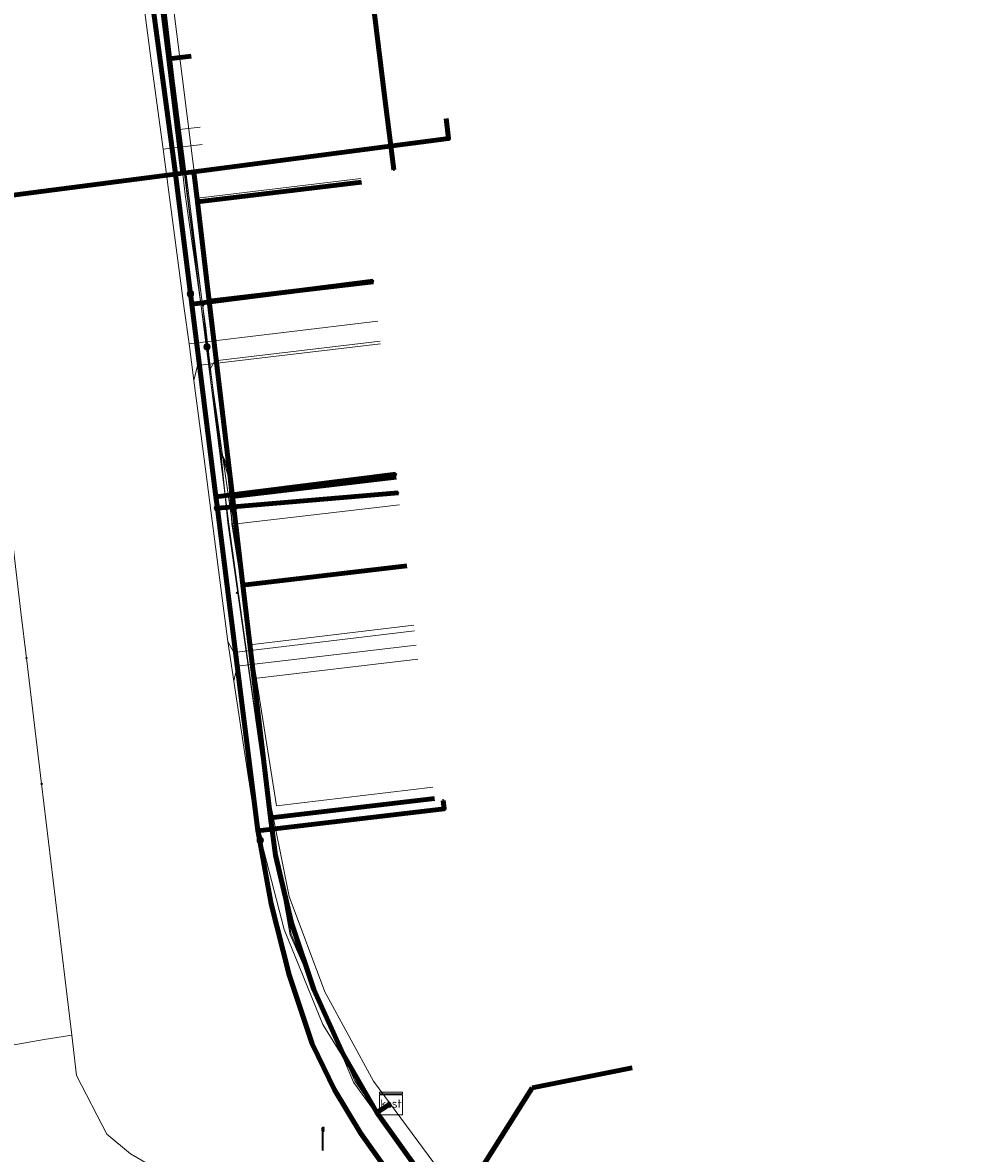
# Model space of a CAD drawing. Extents: x 152558 to 154479, y 462974 to 463683.
# Tile 78 of 256: x 152960 to 152993, y 463548 to 463588. Entities that reach past the tile are written whole.
import ezdxf
from ezdxf.enums import TextEntityAlignment as Align
from ezdxf.lldxf.tags import DXFTag

# ---------------------------------------------------------------- set-up
doc = ezdxf.new("R2010")
doc.units = 0
doc.header["$LTSCALE"] = 0.2
doc.layers.get('0').update_dxf_attribs({"linetype": 'CONTINUOUS'})
for name, color, linetype, lineweight in [('B-RO-KL-DATA_COAXIAAL_17_ZIGGO BV-G', 90, 'KL-DATA-N', 18), ('B-RO-KL-DATA_COAXIAAL_7_ZIGGO BV-G', 90, 'KL-DATA-N', 18), ('B-RO-KL-DATA_EUROFIBER NEDERLAND BV-G', 90, 'KL-DATA-N', 18), ('B-RO-KL-DATA_HULPSTUK_KPN BV-S', 90, 'CONTINUOUS', 25), ('B-RO-KL-DATA_HULPSTUK_REGGEFIBER OPERATOR BV-S', 90, 'CONTINUOUS', 25), ('B-RO-KL-DATA_HULPSTUK_ZIGGO BV-S', 90, 'CONTINUOUS', 25), ('B-RO-KL-DATA_KABELBED_KPN BV-G', 90, 'CONTINUOUS', 100), ('B-RO-KL-DATA_KABELBED_ZIGGO BV-G', 90, 'CONTINUOUS', 100), ('B-RO-KL-DATA_REGGEFIBER OPERATOR BV-G', 90, 'KL-DATA-N', 18), ('B-RO-KL-ET_LS_400 V_STEDIN NETBEHEER BV-G', 190, 'KL-LS-N', 18), ('B-RO-KL-ET_LS_GEMEENTE AMERSFOORT-S', 190, 'CONTINUOUS', 25), ('B-RO-KL-ET_LS_HULPSTUK_STEDIN NETBEHEER BV-S', 190, 'CONTINUOUS', 25), ('B-RO-KL-GAS_LD_KOPER_22_0.1 BAR_STEDIN NETBEHEER BV-G', 50, 'KL-GAS-LD-N', 18), ('B-RO-KL-GAS_LD_PE_32_0.1 BAR_STEDIN NETBEHEER BV-G', 50, 'KL-GAS-LD-N', 18), ('B-RO-KL-GAS_LD_PVC_63_0.1 BAR_STEDIN NETBEHEER BV-G', 50, 'KL-GAS-LD-N', 18), ('B-RO-KL-WATER_100_VITENS-G', 170, 'KL-WATER-N', 18), ('B-RO-KL-WATER_HULPSTUK_VITENS-S', 170, 'CONTINUOUS', 25)]:
    doc.layers.add(name, color=color, linetype=linetype, lineweight=lineweight)
doc.styles.add('NLCS-ISO', font='NLCS-ISO.ttf')
tags = doc.linetypes.add('KL-DATA-N', pattern='A,4,-1,[101,NLCS.SHX,S=0.5,R=0,X=0,Y=0],-1,4,-1,["D",Standard,S=1,R=0,X=-0.25,Y=-0.5],-1.5', length=12.5).pattern_tags.tags
tags[18] = DXFTag(74, 10)
tags = doc.linetypes.add('KL-GAS-LD-N', pattern='A,4,-1,[69,NLCS.SHX,S=0.5,R=0,X=0,Y=0],-1,4,-1,["L",Standard,S=1,R=0,X=0.25,Y=-0.5],-2', length=13).pattern_tags.tags
tags[18] = DXFTag(74, 10)
tags = doc.linetypes.add('KL-LS-N', pattern='A,4,-1,[103,NLCS.SHX,S=0.75,R=0,X=0,Y=0],-1,4,-1,["L",Standard,S=1,R=0,X=0,Y=-0.5],-2', length=13).pattern_tags.tags
tags[18] = DXFTag(74, 10)
doc.linetypes.add('KL-WATER-N', pattern='A,7,-0.5,[168,NLCS.SHX,S=0.75,R=0,X=0.75,Y=0],-2', length=9.5)

# ---------------------------------------------------------------- blocks, each defined once
blk = doc.blocks.new('SKL-WTB_HULP_MOF-SO')
at = {"linetype": 'ByBlock', "lineweight": 18}
h = blk.add_hatch(color=0, dxfattribs=at)
h.dxf.hatch_style = 1
h.paths.add_polyline_path([(-0.5625, 0, 1), (0.5625, 0, 1)])
at = {"color": 0, "linetype": 'ByBlock', "lineweight": 18}
blk.add_circle((0, 0), 0.5625, dxfattribs=at)
at = {"color": 0, "linetype": 'ByBlock', "lineweight": 18, "style": 'NLCS-ISO', "flags": 1}
for tag, p in [('TYPE', (1.5, 0)), ('OMSCHRIJVING', (1.5, -3)), ('LABEL', (1.5, -1.5))]:
    blk.add_attdef(tag, p, '', height=1, dxfattribs=at)
blk = doc.blocks.new('SKL-WTB_HULP_KAST-SO')
at = {"color": 0, "linetype": 'ByBlock', "lineweight": 18}
for points in [[(-2, 2), (2, 2), (2, 1.68), (-2, 1.68)], [(-2, 1.52), (2, 1.52), (2, -2), (-2, -2)]]:
    blk.add_lwpolyline(points, close=True, dxfattribs=at)
at = {"color": 0, "linetype": 'ByBlock', "lineweight": 18, "style": 'NLCS-ISO'}
blk.add_text('kast', height=1.5, dxfattribs=at).set_placement((0, 0), align=Align.MIDDLE_CENTER)
at = {"color": 0, "linetype": 'ByBlock', "lineweight": 18, "style": 'NLCS-ISO', "flags": 1}
for tag, p in [('TYPE', (2.5, 0)), ('OMSCHRIJVING', (2.5, -3)), ('LABEL', (2.5, -1.5))]:
    blk.add_attdef(tag, p, '', height=1, dxfattribs=at)
blk = doc.blocks.new('SKL-WTB_HULP_OVERIG-SO')
at = {"color": 0, "linetype": 'ByBlock', "lineweight": 18}
for points in [[(-0.14, 0.14), (0.14, -0.14)], [(0.14, 0.14), (-0.14, -0.14)]]:
    blk.add_lwpolyline(points, dxfattribs=at)
at = {"color": 0, "linetype": 'ByBlock', "lineweight": 18, "style": 'NLCS-ISO', "flags": 1}
for tag, p in [('TYPE', (1.5, 0)), ('OMSCHRIJVING', (1.5, -3)), ('LABEL', (1.5, -1.5))]:
    blk.add_attdef(tag, p, '', height=1, dxfattribs=at)
blk = doc.blocks.new('SKL-ET_LS_MAST-SO')
for p, q in [((-0.05, 2.07), (0.05, 2.07)), ((-0.05, -2), (0.05, -2))]:
    blk.add_line(p, q)
for points in [[(-0.05, -2), (-0.05, 2.07)], [(0.05, -2), (0.05, 2.07)], [(-0.18, 1.76), (-0.22, 1.76), (-0.22, 1.84), (-0.18, 1.84), (-0.18, 1.79)], [(-0.18, 1.49), (-0.22, 1.49), (-0.22, 1.57), (-0.18, 1.57), (-0.18, 1.52)], [(-0.18, 1.79), (-0.05, 1.79)], [(-0.18, 1.76), (-0.05, 1.76)], [(-0.18, 1.52), (-0.05, 1.52)], [(-0.18, 1.49), (-0.05, 1.49)], [(0.18, 1.92), (0.05, 1.92)], [(0.18, 1.89), (0.05, 1.89)], [(0.18, 1.66), (0.05, 1.66)], [(0.18, 1.63), (0.05, 1.63)], [(0.18, 1.39), (0.05, 1.39)], [(0.18, 1.36), (0.05, 1.36)], [(0.18, 1.89), (0.22, 1.89), (0.22, 1.97), (0.18, 1.97), (0.18, 1.92)], [(0.18, 1.63), (0.22, 1.63), (0.22, 1.71), (0.18, 1.71), (0.18, 1.66)], [(0.18, 1.36), (0.22, 1.36), (0.22, 1.44), (0.18, 1.44), (0.18, 1.39)]]:
    blk.add_lwpolyline(points)

msp = doc.modelspace()

# ---------------------------------------------------------------- linework, layer by layer
at = {"layer": 'B-RO-KL-DATA_COAXIAAL_17_ZIGGO BV-G', "flags": 128}
msp.add_lwpolyline([(153011.053, 463682.194), (153011.189, 463681.119), (153011.629, 463677.639), (153008.897, 463676.179), (153009.717, 463661.426), (153008.267, 463661.316), (153004.22, 463661.009), (153003.332, 463660.942), (153000, 463660.267), (152998.38, 463659.928), (152998.23, 463659.909), (152998.217, 463659.908), (152996.415, 463659.681), (152995.094, 463659.083), (152984.568, 463655.317), (152975.72, 463652.151), (152972.679, 463651.063), (152968.327, 463649.609), (152966.015, 463648.83), (152962.903, 463647.914), (152962.919, 463647.786), (152958.083, 463646.156), (152957.295, 463646.017), (152958.209, 463638.659), (152958.715, 463634.592), (152960.459, 463620.56), (152961.346, 463613.421), (152962.203, 463606.528), (152962.349, 463605.357), (152963.076, 463599.512), (152963.811, 463593.603), (152964.698, 463586.465), (152965.197, 463582.452), (152965.584, 463582.502), (152965.709, 463581.447), (152966.125, 463577.946), (152966.94, 463571.081), (152967.309, 463567.969), (152968.28, 463559.786), (152968.292, 463559.686), (152968.453, 463558.482), (152968.73, 463557.3), (152969.01, 463556.1), (152969.406, 463554.933), (152969.806, 463553.755), (152970.32, 463552.621), (152970.836, 463551.483), (152971.463, 463550.401), (152972.02, 463549.439), (152972.514, 463549.749)], dxfattribs=at)
at = {"layer": 'B-RO-KL-DATA_COAXIAAL_7_ZIGGO BV-G', "flags": 128}
for points in [[(152972.514, 463549.749), (152972.02, 463549.439), (152971.463, 463550.401), (152970.836, 463551.483), (152970.32, 463552.621), (152969.806, 463553.755), (152969.406, 463554.933), (152969.01, 463556.1), (152968.73, 463557.3), (152968.453, 463558.482), (152968.292, 463559.686), (152968.28, 463559.786), (152967.309, 463567.969), (152966.94, 463571.081), (152966.125, 463577.946), (152965.709, 463581.447), (152965.584, 463582.502), (152965.197, 463582.452), (152964.698, 463586.465), (152963.811, 463593.603), (152963.076, 463599.512), (152962.349, 463605.357), (152962.203, 463606.528), (152961.346, 463613.421), (152960.459, 463620.56), (152959.587, 463627.576), (152960.381, 463627.674)], [(152972.514, 463549.749), (152972.02, 463549.439), (152971.463, 463550.401), (152970.836, 463551.483), (152970.32, 463552.621), (152969.806, 463553.755), (152969.406, 463554.933), (152969.01, 463556.1), (152968.73, 463557.3), (152968.453, 463558.482), (152968.292, 463559.686), (152968.28, 463559.786), (152967.309, 463567.969), (152966.94, 463571.081), (152966.125, 463577.946), (152965.709, 463581.447), (152965.584, 463582.502), (152965.197, 463582.452), (152964.698, 463586.465), (152963.811, 463593.603), (152963.076, 463599.512), (152962.349, 463605.357), (152962.203, 463606.528), (152961.346, 463613.421), (152960.459, 463620.56), (152961.253, 463620.659)], [(152972.514, 463549.749), (152972.02, 463549.439), (152971.463, 463550.401), (152970.836, 463551.483), (152970.32, 463552.621), (152969.806, 463553.755), (152969.406, 463554.933), (152969.01, 463556.1), (152968.73, 463557.3), (152968.453, 463558.482), (152968.292, 463559.686), (152968.28, 463559.786), (152967.309, 463567.969), (152966.94, 463571.081), (152966.125, 463577.946), (152965.709, 463581.447), (152965.584, 463582.502), (152965.197, 463582.452), (152964.698, 463586.465), (152963.811, 463593.603), (152963.076, 463599.512), (152962.349, 463605.357), (152962.203, 463606.528), (152961.346, 463613.421), (152962.141, 463613.52)], [(152972.514, 463549.749), (152972.02, 463549.439), (152971.463, 463550.401), (152970.836, 463551.483), (152970.32, 463552.621), (152969.806, 463553.755), (152969.406, 463554.933), (152969.01, 463556.1), (152968.73, 463557.3), (152968.453, 463558.482), (152968.292, 463559.686), (152968.28, 463559.786), (152967.309, 463567.969), (152966.94, 463571.081), (152966.125, 463577.946), (152965.709, 463581.447), (152965.584, 463582.502), (152965.197, 463582.452), (152964.698, 463586.465), (152963.811, 463593.603), (152963.076, 463599.512), (152962.349, 463605.357), (152962.203, 463606.528), (152962.998, 463606.627)], [(152972.514, 463549.749), (152972.02, 463549.439), (152971.463, 463550.401), (152970.836, 463551.483), (152970.32, 463552.621), (152969.806, 463553.755), (152969.406, 463554.933), (152969.01, 463556.1), (152968.73, 463557.3), (152968.453, 463558.482), (152968.292, 463559.686), (152968.28, 463559.786), (152967.309, 463567.969), (152966.94, 463571.081), (152966.125, 463577.946), (152965.709, 463581.447), (152965.584, 463582.502), (152965.197, 463582.452), (152964.698, 463586.465), (152963.811, 463593.603), (152963.076, 463599.512), (152963.87, 463599.611)], [(152972.514, 463549.749), (152972.02, 463549.439), (152971.463, 463550.401), (152970.836, 463551.483), (152970.32, 463552.621), (152969.806, 463553.755), (152969.406, 463554.933), (152969.01, 463556.1), (152968.73, 463557.3), (152968.453, 463558.482), (152968.292, 463559.686), (152968.28, 463559.786), (152967.309, 463567.969), (152966.94, 463571.081), (152966.125, 463577.946), (152965.709, 463581.447), (152965.584, 463582.502), (152965.197, 463582.452), (152964.698, 463586.465), (152963.811, 463593.603), (152964.604, 463593.702)], [(152972.514, 463549.749), (152972.02, 463549.439), (152971.463, 463550.401), (152970.836, 463551.483), (152970.32, 463552.621), (152969.806, 463553.755), (152969.406, 463554.933), (152969.01, 463556.1), (152968.73, 463557.3), (152968.453, 463558.482), (152968.292, 463559.686), (152968.28, 463559.786), (152967.309, 463567.969), (152966.94, 463571.081), (152966.125, 463577.946), (152965.709, 463581.447), (152965.584, 463582.502), (152965.197, 463582.452), (152964.698, 463586.465), (152965.492, 463586.564)], [(152972.514, 463549.749), (152972.02, 463549.439), (152971.463, 463550.401), (152970.836, 463551.483), (152970.32, 463552.621), (152969.806, 463553.755), (152969.406, 463554.933), (152969.01, 463556.1), (152968.73, 463557.3), (152968.453, 463558.482), (152968.292, 463559.686), (152968.28, 463559.786), (152967.309, 463567.969), (152966.94, 463571.081), (152966.125, 463577.946), (152971.885, 463578.63)], [(152972.514, 463549.749), (152972.02, 463549.439), (152971.463, 463550.401), (152970.836, 463551.483), (152970.32, 463552.621), (152969.806, 463553.755), (152969.406, 463554.933), (152969.01, 463556.1), (152968.73, 463557.3), (152968.453, 463558.482), (152968.292, 463559.686), (152968.28, 463559.786), (152967.309, 463567.969), (152966.94, 463571.081), (152972.7, 463571.765)], [(152972.514, 463549.749), (152972.02, 463549.439), (152971.463, 463550.401), (152970.836, 463551.483), (152970.32, 463552.621), (152969.806, 463553.755), (152969.406, 463554.933), (152969.01, 463556.1), (152968.73, 463557.3), (152968.453, 463558.482), (152968.292, 463559.686), (152968.28, 463559.786), (152967.309, 463567.969), (152973.069, 463568.652)], [(152972.514, 463549.749), (152972.02, 463549.439), (152971.463, 463550.401), (152970.836, 463551.483), (152970.32, 463552.621), (152969.806, 463553.755), (152969.406, 463554.933), (152969.01, 463556.1), (152968.73, 463557.3), (152968.453, 463558.482), (152968.292, 463559.686), (152968.28, 463559.786), (152974.045, 463560.47)], [(152972.514, 463549.749), (152972.02, 463549.439), (152972.089, 463549.319), (152972.82, 463548.304), (152973.547, 463547.294), (152974.37, 463546.361), (152974.732, 463545.951), (152977.476, 463550.297), (152981, 463551)], [(152972.514, 463549.749), (152972.02, 463549.439), (152972.089, 463549.319), (152972.82, 463548.304), (152973.547, 463547.294), (152974.37, 463546.361), (152974.732, 463545.951), (152975.185, 463545.437), (152976.086, 463544.596), (152976.974, 463543.768), (152977.934, 463543.032), (152983.308, 463539.642), (152983.968, 463539.226), (152992.439, 463533.882), (152993.665, 463533.108), (153000, 463529.112), (153002.057, 463527.837), (153002.462, 463527.586), (153005.597, 463532.557)], [(152972.514, 463549.749), (152972.02, 463549.439), (152972.089, 463549.319), (152972.82, 463548.304), (152973.547, 463547.294), (152974.37, 463546.361), (152974.732, 463545.951), (152975.185, 463545.437), (152976.086, 463544.596), (152976.974, 463543.768), (152977.934, 463543.032), (152983.308, 463539.642), (152983.968, 463539.226), (152992.439, 463533.882), (152993.665, 463533.108), (153000, 463529.112), (153002.057, 463527.837), (153002.462, 463527.586), (153005.597, 463532.557)], [(152972.514, 463549.749), (152972.02, 463549.439), (152972.089, 463549.319), (152972.82, 463548.304), (152973.547, 463547.294), (152974.37, 463546.361), (152974.732, 463545.951), (152975.185, 463545.437), (152976.086, 463544.596), (152976.974, 463543.768), (152977.934, 463543.032), (152983.308, 463539.642), (152983.968, 463539.226), (152992.439, 463533.882), (152993.665, 463533.108), (153000, 463529.112), (153002.057, 463527.837), (153002.462, 463527.586), (153005.597, 463532.557)], [(152972.514, 463549.749), (152972.02, 463549.439), (152972.089, 463549.319), (152972.82, 463548.304), (152973.547, 463547.294), (152974.37, 463546.361), (152974.732, 463545.951), (152975.185, 463545.437), (152976.086, 463544.596), (152976.974, 463543.768), (152977.934, 463543.032), (152983.308, 463539.642), (152983.968, 463539.226), (152992.439, 463533.882), (152993.665, 463533.108), (153000, 463529.112), (153002.057, 463527.837), (153002.462, 463527.586), (153005.597, 463532.557)], [(152972.514, 463549.749), (152972.02, 463549.439), (152972.089, 463549.319), (152972.82, 463548.304), (152973.547, 463547.294), (152974.37, 463546.361), (152974.732, 463545.951), (152975.185, 463545.437), (152976.086, 463544.596), (152976.974, 463543.768), (152977.934, 463543.032), (152983.308, 463539.642), (152983.968, 463539.226), (152992.439, 463533.882), (152993.665, 463533.108), (153000, 463529.112), (153002.057, 463527.837), (153002.462, 463527.586), (153005.597, 463532.557)], [(152972.514, 463549.749), (152972.02, 463549.439), (152972.089, 463549.319), (152972.82, 463548.304), (152973.547, 463547.294), (152974.37, 463546.361), (152974.732, 463545.951), (152975.185, 463545.437), (152976.086, 463544.596), (152976.974, 463543.768), (152977.934, 463543.032), (152983.308, 463539.642), (152983.968, 463539.226), (152992.439, 463533.882), (152993.665, 463533.108), (153000, 463529.112), (153002.057, 463527.837), (153002.462, 463527.586), (153005.597, 463532.557)], [(152972.514, 463549.749), (152972.02, 463549.439), (152972.089, 463549.319), (152972.82, 463548.304), (152973.547, 463547.294), (152974.37, 463546.361), (152974.732, 463545.951), (152975.185, 463545.437), (152976.086, 463544.596), (152976.974, 463543.768), (152977.934, 463543.032), (152983.308, 463539.642), (152983.968, 463539.226), (152992.439, 463533.882), (152993.665, 463533.108), (153000, 463529.112), (153002.057, 463527.837), (153002.462, 463527.586), (153005.597, 463532.557)]]:
    msp.add_lwpolyline(points, dxfattribs=at)
at = {"layer": 'B-RO-KL-DATA_EUROFIBER NEDERLAND BV-G', "flags": 128}
msp.add_lwpolyline([(153121.5, 463384.9), (153118.7, 463385.3), (153112.3, 463387), (153111.1, 463387.4), (153110.2, 463388.1), (153110.6, 463390.3), (153112.1, 463396.3), (153113.1, 463402.8), (153113.3, 463406.2), (153112.9, 463407.3), (153112.9, 463413.6), (153112, 463421.3), (153109.9, 463428.3), (153107.1, 463435.7), (153103.8, 463442.4), (153099.1, 463449.1), (153096, 463452.3), (153095, 463454.7), (153091.2, 463458.4), (153090.7, 463459.4), (153088.4, 463461), (153067.9, 463474.2), (153053.1, 463483.3), (153038.5, 463492.6), (153043.8, 463501), (153043.8, 463501.4), (153037.9, 463505.5), (153029.7, 463510.5), (153009.1, 463523.3), (153002.1, 463528), (152977.7, 463543.5), (152974.3, 463546.2), (152971.2, 463550.5), (152969, 463555.7), (152968.3, 463559.4), (152966.8, 463570.2), (152964.1, 463591.5), (152962.6, 463604.2), (152960.9, 463617.6), (152960.6, 463619.3), (152959.2, 463630.8), (152957.4, 463644.6), (152957.3, 463646.4), (152961.1, 463649), (152966, 463650.4), (152979, 463654.6), (152994.9, 463659.6), (152998.1, 463658.9), (153005.8, 463659.7), (153008.3, 463661), (153013.2, 463661.1), (153014.8, 463661.3), (153017.6, 463662.4), (153026.3, 463662.8), (153030.7, 463662.6), (153037.6, 463661.8), (153046.8, 463660.4), (153057.3, 463657.7), (153068.9, 463653.5), (153083.7, 463647.9), (153094.5, 463643.5), (153097.3, 463642.9), (153103.9, 463640.4), (153111.5, 463636.9), (153126.6, 463631.2), (153152.7, 463621), (153154.4, 463620.5), (153156.3, 463619.7), (153157.9, 463618.3), (153158.4, 463617.1), (153158, 463614.3), (153158, 463614), (153158.3, 463613.7), (153163.5, 463612.2), (153164.6, 463612.6), (153165.6, 463614.8), (153167, 463615.6), (153168.6, 463615.3), (153187.9, 463610), (153271.4, 463587.6), (153289.4, 463583), (153318.1, 463575.1), (153319.2, 463574.9), (153319.4, 463573.8), (153318.8, 463570), (153319.2, 463569.4), (153320, 463569.1), (153326.4, 463567.3), (153327, 463568.4), (153327.6, 463571.1), (153329, 463572.2), (153329.4, 463572.2), (153356.9, 463564.7), (153365.6, 463562.5), (153366, 463562.5), (153368.7, 463561.9), (153371.2, 463561), (153372.2, 463560.9), (153381.9, 463558.3), (153386.8, 463556.9), (153429.8, 463545.3), (153435.7, 463543.5), (153486.6, 463529.8), (153500.6, 463525.9), (153520.2, 463521), (153578.3, 463505.3), (153611.1, 463496.7), (153617.8, 463494.8), (153679.4, 463478.2), (153685.9, 463476.3), (153687.1, 463475), (153687.5, 463473.8), (153686.8, 463471.6), (153686.4, 463469.8), (153686.8, 463469.3), (153687.4, 463470.1), (153687.5, 463472.1), (153692.084, 463495.773)], dxfattribs=at)
at = {"layer": 'B-RO-KL-DATA_KABELBED_KPN BV-G', "flags": 128}
for points in [[(152957.182, 463646.797), (152957.088, 463646.708), (152957.001, 463646.612), (152956.921, 463646.51), (152956.849, 463646.403), (152956.785, 463646.29), (152956.725, 463646.164), (152956.675, 463646.033), (152956.636, 463645.898), (152956.608, 463645.761), (152956.591, 463645.623), (152956.585, 463645.483), (152956.59, 463645.343), (152956.598, 463645.238), (152956.793, 463642.605), (152964.899, 463582.692)], [(152972.447, 463583.877), (152972.326, 463584.884), (152970.085, 463603.117)], [(152972.447, 463583.877), (152972.613, 463582.568)], [(152972.495, 463547.233), (152971.45, 463548.691), (152970.532, 463550.232), (152969.747, 463551.845), (152968.931, 463554.278), (152968.295, 463556.764), (152967.842, 463559.29), (152967.836, 463559.332), (152967.795, 463559.629), (152966.457, 463570.281), (152966.407, 463570.678), (152966.358, 463571.071), (152965.507, 463577.848), (152965.462, 463578.208), (152964.899, 463582.692)], [(152965.462, 463578.208), (152965.507, 463577.848), (152971.882, 463578.655)], [(152966.457, 463570.281), (152966.407, 463570.678), (152966.358, 463571.071), (152972.688, 463571.864)], [(152966.407, 463570.678), (152972.764, 463571.219)], [(152967.915, 463559.002), (152967.842, 463559.29), (152967.831, 463559.331), (152967.836, 463559.332), (152974.386, 463560.107), (152974.35, 463560.405)]]:
    msp.add_lwpolyline(points, dxfattribs=at)
at = {"layer": 'B-RO-KL-DATA_KABELBED_ZIGGO BV-G', "flags": 128}
for points in [[(152964.698, 463586.465), (152963.811, 463593.603)], [(152964.698, 463586.465), (152965.492, 463586.564)], [(152965.197, 463582.452), (152964.698, 463586.465)], [(152965.584, 463582.502), (152974.54, 463583.666), (152974.454, 463584.369)], [(152965.197, 463582.452), (152954.677, 463581.085)], [(152965.584, 463582.502), (152965.197, 463582.452)], [(152965.584, 463582.502), (152965.709, 463581.447)], [(152971.474, 463582.132), (152965.709, 463581.447)], [(152965.709, 463581.447), (152966.125, 463577.946)], [(152966.125, 463577.946), (152971.885, 463578.63)], [(152966.125, 463577.946), (152966.94, 463571.081)], [(152972.7, 463571.765), (152966.94, 463571.081)], [(152966.94, 463571.081), (152967.309, 463567.969)], [(152967.309, 463567.969), (152973.069, 463568.652)], [(152967.309, 463567.969), (152968.28, 463559.786)], [(152968.28, 463559.786), (152974.045, 463560.47)], [(152968.28, 463559.786), (152968.453, 463558.482), (152969.01, 463556.1), (152969.806, 463553.755), (152970.836, 463551.483), (152972.02, 463549.439)], [(152977.476, 463550.297), (152981, 463551)], [(152977.476, 463550.297), (152974.732, 463545.951)], [(152972.02, 463549.439), (152972.514, 463549.749)], [(152972.02, 463549.439), (152973.547, 463547.294), (152974.732, 463545.951)]]:
    msp.add_lwpolyline(points, dxfattribs=at)
at = {"layer": 'B-RO-KL-DATA_REGGEFIBER OPERATOR BV-G', "flags": 128}
for points in [[(153140, 463381), (153138.4, 463380.7), (153121.4, 463384.1), (153118.7, 463385.3), (153117.1, 463385.7), (153112.3, 463387), (153111.1, 463387.4), (153110.2, 463388.1), (153110.6, 463390.3), (153112.1, 463396.3), (153112.9, 463401.5), (153113.1, 463402.8), (153113.3, 463406.2), (153112.9, 463407.3), (153112.9, 463411.3), (153112.9, 463413.6), (153112, 463421.3), (153109.9, 463428.3), (153107.4, 463434.8), (153107.1, 463435.7), (153103.8, 463442.4), (153103.5, 463442.9), (153099.1, 463449.1), (153096.6, 463452.6), (153095, 463454.7), (153092.7, 463456.9), (153091.2, 463458.4), (153090.7, 463459.4), (153088.4, 463461), (153082.5, 463464.8), (153082.1, 463465.1), (153076.7, 463468.6), (153069.4, 463473.2), (153067.6, 463473.8), (153060.6, 463478.7), (153053.1, 463483.3), (153044.5, 463488.8), (153038.5, 463492.6), (153038.9, 463493.3), (153043.2, 463500), (153043.8, 463501), (153043.8, 463501.4), (153040.5, 463503.7), (153037.9, 463505.5), (153029.7, 463510.5), (153009.1, 463523.3), (153002.1, 463528), (152991.4, 463534.8), (152977.7, 463543.5), (152974.3, 463546.2), (152971.2, 463550.5), (152969, 463555.7), (152968.3, 463559.4), (152966.8, 463570.2), (152966.5, 463572.7), (152966, 463577), (152965.4, 463581.3), (152964.9, 463585.6), (152964.4, 463589.9), (152964.1, 463591.5), (152962.6, 463604.2), (152960.7, 463618.5), (152960.6, 463619.3), (152959.1, 463631.7), (152958.8, 463633.6), (152957.4, 463644.6), (152957.4, 463645.5), (152957.3, 463646.4), (152957.8, 463646.6), (152959.3, 463646.9), (152959.9, 463647), (152960.4, 463646.6), (152960.4, 463646.9), (152960.4, 463648.3), (152961.1, 463649), (152966, 463650.4), (152979, 463654.6), (152994.9, 463659.6), (152996, 463659.4), (152998.1, 463658.9), (153003.5, 463659.5), (153005.8, 463659.7), (153008.3, 463661), (153013.2, 463661.1), (153014.8, 463661.3), (153017.6, 463662.4), (153026.3, 463662.8), (153030.8, 463662.5), (153037.6, 463661.8), (153046.8, 463660.4), (153057.3, 463657.7), (153063.3, 463655.5), (153083.7, 463647.9), (153094.5, 463643.5), (153096.2, 463643.1), (153097.3, 463642.9), (153098.1, 463642.6), (153103.9, 463640.4), (153106.4, 463639.2), (153113, 463636.4), (153130.3, 463629.7), (153146.5, 463623.4), (153152.7, 463621), (153154.4, 463620.5), (153156.3, 463619.7), (153156.6, 463619.4), (153157.9, 463618.3), (153158.4, 463617.1), (153158, 463614.3), (153158, 463614), (153158.3, 463613.7), (153163.5, 463612.2), (153164.6, 463612.6), (153165.6, 463614.8), (153167, 463615.6), (153168.6, 463615.3), (153187.9, 463610), (153209.5, 463604.2), (153244.2, 463594.8), (153247.7, 463593.9), (153272.9, 463587.2), (153287.4, 463583.5), (153310.9, 463577.1), (153318.1, 463575.1), (153319.2, 463574.9), (153319.4, 463573.8), (153319, 463571.1), (153318.8, 463570), (153319.2, 463569.4), (153320, 463569.1), (153325.9, 463567.4), (153326.4, 463567.3), (153326.7, 463567.9), (153327, 463568.4), (153327.6, 463571.1), (153329, 463572.2), (153329.4, 463572.2), (153331.9, 463571.6), (153353.8, 463565.6), (153365.6, 463562.5), (153366, 463562.5), (153368.7, 463561.9), (153371.2, 463561), (153372.2, 463560.9), (153381.9, 463558.3), (153386.8, 463556.9), (153387.6, 463556.7), (153411.5, 463550.2), (153432.6, 463544.5), (153435.7, 463543.5), (153444.9, 463541), (153459.6, 463537.1), (153486.6, 463529.8), (153494.7, 463527.5), (153500.6, 463525.9), (153520.2, 463521), (153536.3, 463516.6), (153578.3, 463505.3), (153611.1, 463496.7), (153617.8, 463494.8), (153629.3, 463491.7), (153642.5, 463488.1), (153659.8, 463483.5), (153679.4, 463478.2), (153685.9, 463476.3), (153687.1, 463475), (153687.5, 463473.8), (153686.8, 463471.8), (153686.8, 463471.6), (153686.4, 463469.8), (153686.8, 463469.3), (153687.4, 463470.1), (153687.5, 463472.1), (153692.127, 463495.761)], [(152960.424, 463646.613), (152959.897, 463646.957), (152959.262, 463646.877), (152957.828, 463646.577), (152957.299, 463646.387), (152957.354, 463645.527), (152957.398, 463644.645), (152958.826, 463633.647), (152959.092, 463631.667), (152960.644, 463619.272), (152960.746, 463618.471), (152962.583, 463604.236), (152964.096, 463591.499), (152964.351, 463589.928), (152964.899, 463585.61), (152965.446, 463581.291), (152965.992, 463576.972), (152966.535, 463572.653), (152966.777, 463570.164), (152968.308, 463559.369), (152968.974, 463555.675), (152971.237, 463550.549), (152974.254, 463546.231), (152977.663, 463543.488), (152991.393, 463534.846), (153002.111, 463527.984), (153009.137, 463523.34), (153029.734, 463510.532), (153037.876, 463505.538), (153040.549, 463503.712), (153043.816, 463501.433), (153043.799, 463500.984), (153043.17, 463500.021), (153038.898, 463493.345), (153038.527, 463492.579), (153044.515, 463488.807), (153053.101, 463483.318), (153060.608, 463478.69), (153067.645, 463473.797), (153069.423, 463473.25), (153076.664, 463468.585), (153082.125, 463465.084)], [(152959.092, 463631.667), (152960.644, 463619.272), (152960.746, 463618.471), (152962.583, 463604.236), (152964.096, 463591.499), (152964.351, 463589.928), (152964.899, 463585.61), (152965.446, 463581.291), (152965.992, 463576.972), (152966.535, 463572.653), (152966.777, 463570.164), (152968.308, 463559.369), (152968.974, 463555.675), (152971.237, 463550.549), (152974.254, 463546.231), (152977.663, 463543.488), (152991.393, 463534.846), (153002.111, 463527.984), (153009.137, 463523.34), (153029.734, 463510.532), (153037.876, 463505.538), (153038.407, 463505.176)], [(152964.401, 463589.527), (152964.804, 463588.739), (152965.713, 463581.573), (152971.45, 463582.257)], [(152966.535, 463572.653), (152966.771, 463571.849), (152966.82, 463571.418), (152966.86, 463570.987), (152966.893, 463570.554), (152966.917, 463570.121), (152968.492, 463560.207), (152973.991, 463560.869)], [(152966.535, 463572.653), (152966.834, 463571.856), (152966.887, 463571.421), (152966.947, 463570.987), (152967.013, 463570.555), (152967.086, 463570.123), (152972.812, 463570.796)], [(152966.535, 463572.653), (152966.913, 463571.867), (152966.99, 463571.071), (152972.699, 463571.742)], [(152973.294, 463547.604), (152973.522, 463546.754), (152974.032, 463546.024), (152974.483, 463545.662), (152977.516, 463550.273)]]:
    msp.add_lwpolyline(points, dxfattribs=at)
at = {"layer": 'B-RO-KL-ET_LS_400 V_STEDIN NETBEHEER BV-G', "flags": 128}
for points in [[(152961.985, 463595.177), (152962.999, 463595.306), (152963.897, 463593.72), (152963.906, 463593.645), (152964.725, 463586.509), (152965.277, 463581.698), (152965.852, 463577.688), (152966.045, 463576.345)], [(152963.947, 463593.726), (152965.065, 463583.985), (152965.802, 463584.066)], [(152966.045, 463576.345), (152966.158, 463575.56), (152966.555, 463572.788), (152967.279, 463567.748), (152967.548, 463565.874), (152967.7, 463564.684), (152968.033, 463561.919), (152968.166, 463560.819), (152968.936, 463557.02), (152970.19, 463553.671), (152971.897, 463550.534), (152974.024, 463547.667), (152975.796, 463545.87), (152976.531, 463545.124), (152979.409, 463542.926), (152980.691, 463542.005), (152986.069, 463538.14), (152987.104, 463537.396), (152987.696, 463536.97), (152988.261, 463536.564), (152988.828, 463536.157), (152990.128, 463535.222), (152992.817, 463533.289), (152995.548, 463531.638), (152997.396, 463530.52), (152999.805, 463529.063), (153001.896, 463527.757)], [(152972.132, 463576.548), (152966.317, 463575.858), (152966.158, 463575.56)], [(152973.317, 463566.559), (152967.548, 463565.874)], [(152973.459, 463565.367), (152967.7, 463564.684)]]:
    msp.add_lwpolyline(points, dxfattribs=at)
at = {"layer": 'B-RO-KL-GAS_LD_KOPER_22_0.1 BAR_STEDIN NETBEHEER BV-G', "flags": 128}
msp.add_lwpolyline([(152965.878, 463583.46), (152964.498, 463583.288)], dxfattribs=at)
at = {"layer": 'B-RO-KL-GAS_LD_PE_32_0.1 BAR_STEDIN NETBEHEER BV-G', "flags": 128}
for points in [[(152972.049, 463577.244), (152965.411, 463576.456)], [(152972.143, 463576.449), (152965.715, 463575.686), (152965.583, 463575.166)], [(152973.341, 463566.36), (152966.991, 463565.607), (152966.775, 463565.985)], [(152973.4, 463565.864), (152967.105, 463565.116), (152966.982, 463564.599)]]:
    msp.add_lwpolyline(points, dxfattribs=at)
at = {"layer": 'B-RO-KL-GAS_LD_PVC_63_0.1 BAR_STEDIN NETBEHEER BV-G', "flags": 128}
msp.add_lwpolyline([(152956.988, 463642.872), (152957.254, 463640.768), (152957.547, 463638.45), (152957.66, 463637.557), (152958.074, 463634.282), (152958.949, 463627.333), (152959.296, 463624.457), (152959.392, 463623.662), (152959.764, 463620.58), (152960.635, 463613.353), (152960.882, 463611.309), (152961.037, 463610.019), (152961.396, 463607.193), (152962.369, 463599.598), (152962.75, 463596.617), (152962.839, 463595.924), (152963.141, 463593.568), (152964.142, 463585.957), (152964.498, 463583.288), (152965.245, 463577.697), (152965.411, 463576.456), (152965.583, 463575.166), (152965.943, 463572.404), (152966.542, 463567.783), (152966.775, 463565.985), (152966.982, 463564.599), (152967.433, 463561.652), (152967.688, 463559.987), (152968.756, 463555.866), (152970.118, 463552.523), (152971.964, 463549.544), (152973.916, 463546.733), (152975.688, 463544.722), (152976.908, 463543.802), (152977.974, 463542.997), (152978.127, 463542.882), (152979.063, 463542.283), (152981.168, 463540.935), (152985.916, 463537.895), (152988.016, 463536.552), (152988.69, 463536.122), (152990.772, 463534.793), (152995.035, 463532.072), (152995.641, 463531.685), (152996.513, 463531.085), (152997.172, 463530.633), (152997.672, 463530.289), (152999.444, 463529.153), (153004.013, 463526.223), (153006.2, 463524.848), (153006.453, 463524.689), (153009.56, 463522.739), (153014.829, 463519.432), (153016.239, 463518.543), (153016.577, 463518.329), (153018.033, 463517.407), (153022.058, 463514.859), (153023.793, 463513.76), (153024.807, 463513.118), (153025.626, 463512.599), (153030.827, 463509.323), (153032.787, 463508.09), (153033.612, 463507.571), (153035.824, 463506.179), (153041.18, 463502.809), (153052.588, 463495.694), (153056.522, 463493.213), (153058.756, 463491.805), (153059.095, 463491.591), (153060.959, 463490.415), (153065.533, 463487.537), (153067.042, 463486.597), (153067.551, 463486.28), (153069.793, 463484.884), (153074.32, 463482.064), (153075.956, 463481.058), (153076.298, 463480.851), (153078.45, 463479.548), (153081.601, 463477.64), (153082.432, 463477.11), (153084.273, 463475.934), (153084.526, 463475.773), (153087.561, 463473.835), (153092.522, 463470.67), (153093.743, 463469.905), (153094.082, 463469.692), (153096.459, 463468.202), (153100.162, 463465.881), (153102.243, 463464.576), (153102.582, 463464.364), (153104.218, 463463.322), (153109.108, 463460.165), (153109.393, 463459.981), (153110.731, 463459.19), (153111.027, 463459.015), (153111.611, 463458.71), (153114.103, 463457.41), (153117.811, 463455.238), (153121.757, 463452.868), (153124.053, 463451.714), (153126.313, 463451.203), (153132.179, 463450.037)], dxfattribs=at)
at = {"layer": 'B-RO-KL-WATER_100_VITENS-G', "flags": 128}
for points in [[(152957.926, 463580.141), (152958.304, 463576.994), (152958.896, 463572.066), (152959.104, 463570.333), (152959.502, 463567.018), (152959.696, 463565.406), (152960.227, 463560.985), (152961.288, 463552.149)], [(152961.288, 463552.149), (152960.314, 463551.999), (152952.225, 463550.575), (152951.294, 463550.411), (152950.115, 463548.875), (152950.251, 463547.857), (152950.332, 463547.245), (152951.136, 463541.219), (152951.792, 463536.306), (152952.578, 463530.411), (152953.268, 463525.236), (152954.054, 463519.341), (152954.166, 463518.502), (152954.408, 463518.051), (152954.966, 463517.012), (152955.863, 463515.482), (152956.653, 463515.2), (152959.3, 463514.256), (152965.256, 463512.133), (152969.438, 463510.642), (152975.394, 463508.518), (152990.469, 463503.142)], [(152961.288, 463552.149), (152961.457, 463550.739), (152962.524, 463548.673), (152963.35, 463547.985), (152973.986, 463541.824), (152975.404, 463541.028), (152979.321, 463538.83), (152979.383, 463538.792), (152985.089, 463535.311), (152989.337, 463532.719), (152994.314, 463529.682), (152998.563, 463527.089), (152999.284, 463526.649)]]:
    msp.add_lwpolyline(points, dxfattribs=at)

# ---------------------------------------------------------------- block references
at = {"layer": 'B-RO-KL-DATA_HULPSTUK_KPN BV-S', "xscale": 0.2, "yscale": 0.2, "zscale": 0.2}
for name, p in [('SKL-WTB_HULP_OVERIG-SO', (152972.447, 463583.877)), ('SKL-WTB_HULP_OVERIG-SO', (152972.447, 463583.877)), ('SKL-WTB_HULP_OVERIG-SO', (152964.899, 463582.692)), ('SKL-WTB_HULP_OVERIG-SO', (152964.899, 463582.692)), ('SKL-WTB_HULP_OVERIG-SO', (152972.613, 463582.568)), ('SKL-WTB_HULP_OVERIG-SO', (152971.882, 463578.655)), ('SKL-WTB_HULP_MOF-SO', (152965.462, 463578.208)), ('SKL-WTB_HULP_OVERIG-SO', (152965.462, 463578.208)), ('SKL-WTB_HULP_OVERIG-SO', (152972.688, 463571.864)), ('SKL-WTB_HULP_OVERIG-SO', (152972.764, 463571.219)), ('SKL-WTB_HULP_MOF-SO', (152966.408, 463570.678)), ('SKL-WTB_HULP_OVERIG-SO', (152966.408, 463570.678)), ('SKL-WTB_HULP_OVERIG-SO', (152966.408, 463570.678)), ('SKL-WTB_HULP_OVERIG-SO', (152974.35, 463560.405)), ('SKL-WTB_HULP_MOF-SO', (152967.915, 463559.002)), ('SKL-WTB_HULP_OVERIG-SO', (152967.915, 463559.002))]:
    msp.add_blockref(name, p, dxfattribs=at)
at = {"layer": 'B-RO-KL-DATA_HULPSTUK_REGGEFIBER OPERATOR BV-S', "xscale": 0.2, "yscale": 0.2, "zscale": 0.2}
for p in [(152964.8, 463586.5), (152965.9, 463577.8), (152966.5, 463572.9), (152967.1, 463567.7), (152968, 463561.7), (152977.35, 463550.02)]:
    msp.add_blockref('SKL-WTB_HULP_OVERIG-SO', p, dxfattribs=at)
at = {"layer": 'B-RO-KL-DATA_HULPSTUK_ZIGGO BV-S', "xscale": 0.2, "yscale": 0.2, "zscale": 0.2}
msp.add_blockref('SKL-WTB_HULP_KAST-SO', (152972.514, 463549.749), dxfattribs=at)
at = {"layer": 'B-RO-KL-ET_LS_GEMEENTE AMERSFOORT-S', "xscale": 0.2, "yscale": 0.2, "zscale": 0.2}
msp.add_blockref('SKL-ET_LS_MAST-SO', (152970.121, 463548.508), dxfattribs=at)
at = {"layer": 'B-RO-KL-ET_LS_HULPSTUK_STEDIN NETBEHEER BV-S', "xscale": 0.2, "yscale": 0.2, "zscale": 0.2}
msp.add_blockref('SKL-WTB_HULP_MOF-SO', (152966.045, 463576.345), dxfattribs=at)
at = {"layer": 'B-RO-KL-WATER_HULPSTUK_VITENS-S', "xscale": 0.2, "yscale": 0.2, "zscale": 0.2}
for p in [(152959.696, 463565.406), (152960.227, 463560.985)]:
    msp.add_blockref('SKL-WTB_HULP_OVERIG-SO', p, dxfattribs=at)

doc.saveas('drawing.dxf')
